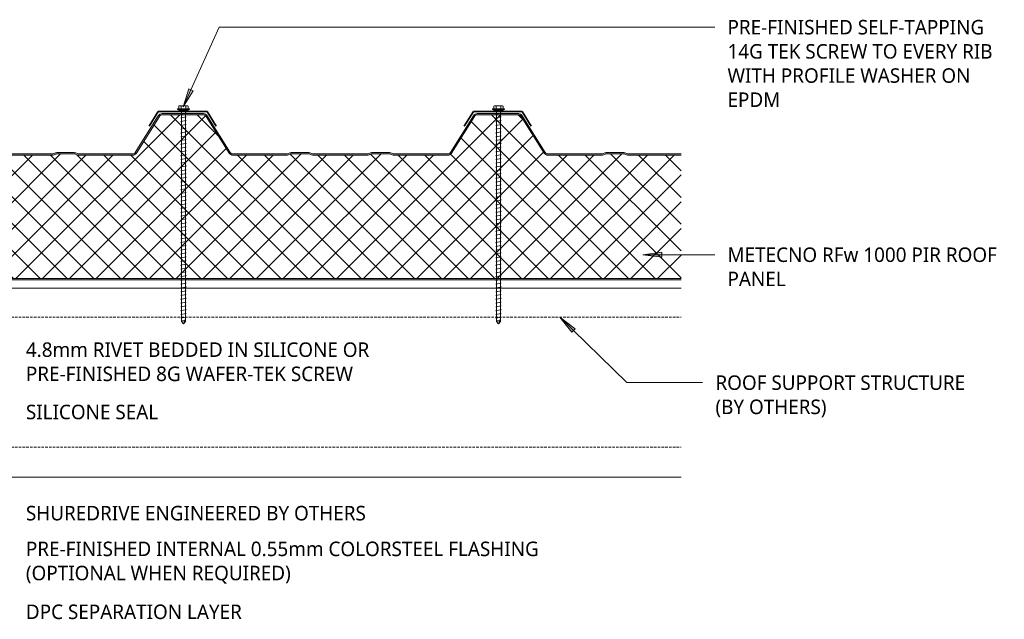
# Model space of a CAD drawing. Header units: millimetres. Extents: x -419 to 976, y -275 to 634.
# Tile 2 of 2: x 195 to 976, y 139 to 615. Entities that reach past the tile are written whole.
import ezdxf

# ---------------------------------------------------------------- set-up
doc = ezdxf.new("R2010")
doc.units = ezdxf.units.MM
doc.linetypes.add('Dash Short', pattern=[3, 2, -1])
for name, color, linetype, lineweight in [('A-DETL', 90, 'Continuous', 13), ('A-DETL-GENF', 92, 'Continuous', 13), ('G-ANNO-TEXT', 231, 'Continuous', 9)]:
    doc.layers.add(name, color=color, linetype=linetype, lineweight=lineweight)
doc.styles.add('Yu Gothic', font='Yu Gothic.ttf', dxfattribs={"height": 11.5})

# ---------------------------------------------------------------- blocks, each defined once
blk = doc.blocks.new('Metecno RFw 1000 - FLAT FINISH - RFw 1000 100mm - FLAT-4181519-06  BARGE CAPPING DETAIL4')
at = {"layer": 'A-DETL-GENF'}
h = blk.add_hatch(color=256, dxfattribs=at)
h.paths.add_polyline_path([(857.73, 0), (857.73, 1), (23.59, 1.03), (23.23, 1.23), (23.02, 1.59), (23, 1.8), (23, 9.3), (22.92, 9.87), (22.7, 10.4), (22.35, 10.86), (21.9, 11.21), (21.37, 11.43), (20.8, 11.5), (1.59, 11.53), (1.23, 11.73), (1.02, 12.09), (1, 12.3), (1.02, 13.41), (1.23, 13.77), (1.59, 13.97), (1.83, 14), (6, 14), (6, 15), (1.36, 14.94), (1.15, 14.86), (0.76, 14.66), (0.42, 14.34), (0.17, 13.94), (0.04, 13.5), (0, 13.2), (0, 12.3), (0.1, 11.73), (0.24, 11.4), (0.52, 11.03), (1, 10.7), (1.33, 10.56), (1.8, 10.5), (21.11, 10.46), (21.4, 10.34), (21.65, 10.15), (21.85, 9.87), (21.96, 9.61), (22, 9.3), (22, 1.8), (22.1, 1.23), (22.24, 0.9), (22.52, 0.53), (23, 0.2), (23.33, 0.06), (23.8, 0), (203.2, 0), (207.88, 0.08), (207.92, 0), (699.17, 0)])
h.paths.add_polyline_path([(608.79, 99), (609.55, 99.07), (610.28, 99.29), (612.07, 100), (626.68, 100), (628.46, 99.29), (629.19, 99.07), (629.95, 99), (672.71, 99), (673.56, 99.11), (674.36, 99.43), (675.05, 99.93), (675.59, 100.6), (693.83, 129.78), (694.25, 130.29), (694.77, 130.67), (695.38, 130.92), (696.04, 131), (728.71, 131), (729.36, 130.92), (729.97, 130.67), (730.5, 130.29), (730.91, 129.78), (749.15, 100.6), (749.69, 99.93), (750.39, 99.43), (751.18, 99.11), (752.04, 99), (794.79, 99), (795.55, 99.07), (796.28, 99.29), (798.07, 100), (812.68, 100), (814.46, 99.29), (815.19, 99.07), (815.95, 99), (857.73, 99.02), (857.73, 100), (815.38, 100.05), (814.46, 100.36), (812.86, 100.95), (812.29, 101), (797.88, 100.95), (797.34, 100.79), (795.36, 100.05), (794.79, 100), (752.04, 100), (751.43, 100.08), (750.87, 100.3), (750.38, 100.66), (750, 101.13), (731.76, 130.31), (731.19, 131.01), (730.45, 131.55), (729.61, 131.89), (728.71, 132), (696.04, 132), (695.13, 131.89), (694.29, 131.55), (693.48, 130.92), (692.98, 130.31), (674.74, 101.13), (674.36, 100.66), (673.87, 100.3), (673.31, 100.08), (672.71, 100), (629.38, 100.05), (628.46, 100.36), (626.86, 100.95), (626.29, 101), (611.88, 100.95), (611.34, 100.79), (609.36, 100.05), (608.79, 100), (565.38, 100.05), (564.46, 100.36), (562.86, 100.95), (562.29, 101), (547.88, 100.95), (547.34, 100.79), (545.36, 100.05), (544.79, 100), (502.04, 100), (501.43, 100.08), (500.87, 100.3), (500.38, 100.66), (500, 101.13), (481.76, 130.31), (481.19, 131.01), (480.45, 131.55), (479.61, 131.89), (478.71, 132), (446.04, 132), (445.13, 131.89), (444.29, 131.55), (443.55, 131), (442.98, 130.31), (424.74, 101.13), (424.36, 100.66), (423.87, 100.3), (423.31, 100.08), (422.71, 100), (379.38, 100.05), (378.46, 100.36), (376.86, 100.95), (376.29, 101), (361.88, 100.95), (361.34, 100.79), (359.36, 100.05), (358.79, 100), (315.38, 100.05), (314.46, 100.36), (312.86, 100.95), (312.29, 101), (297.88, 100.95), (297.34, 100.79), (295.36, 100.05), (294.79, 100), (252.04, 100), (251.43, 100.08), (250.87, 100.3), (250.38, 100.66), (250, 101.13), (231.76, 130.31), (231.19, 131.01), (230.45, 131.55), (229.61, 131.89), (228.71, 132), (196.04, 132), (195.13, 131.89), (194.29, 131.55), (193.55, 131), (192.98, 130.31), (174.74, 101.13), (174.36, 100.66), (173.87, 100.3), (173.31, 100.08), (172.71, 100), (129.38, 100.05), (128.46, 100.36), (126.86, 100.95), (126.29, 101), (111.88, 100.95), (111.34, 100.79), (109.36, 100.05), (108.79, 100), (65.38, 100.05), (64.46, 100.36), (62.86, 100.95), (62.29, 101), (47.88, 100.95), (47.34, 100.79), (45.36, 100.05), (44.79, 100), (2.54, 100), (1.83, 100.12), (1.37, 100.3), (0.88, 100.66), (0.5, 101.13), (-17.74, 130.31), (-18.31, 131.01), (-19.05, 131.55), (-19.89, 131.89), (-20.79, 132), (-54.46, 132), (-55.37, 131.89), (-56.21, 131.55), (-56.94, 131.01), (-57.52, 130.31), (-62.52, 122.3), (-62.91, 122.49), (-63.34, 122.57), (-63.78, 122.55), (-64.19, 122.43), (-64.57, 122.21), (-64.88, 121.9), (-65.34, 121.16), (-65.48, 120.75), (-65.51, 120.32), (-65.44, 119.89), (-65.27, 119.49), (-65.01, 119.14), (-64.67, 118.87), (-67.52, 114.3), (-66.68, 113.77), (-63.29, 119.19), (-64.28, 119.83), (-64.47, 120.15), (-64.5, 120.51), (-64.37, 120.85), (-64.24, 120.99), (-64.07, 121.31), (-63.76, 121.52), (-63.4, 121.57), (-63.05, 121.46), (-62.2, 120.93), (-56.67, 129.78), (-56.25, 130.29), (-55.73, 130.67), (-55.12, 130.92), (-54.46, 131), (-20.79, 131), (-20.14, 130.92), (-19.53, 130.67), (-19, 130.29), (-18.59, 129.78), (-0.35, 100.6), (0.33, 99.83), (1, 99.38), (1.83, 99.09), (2.54, 99), (44.79, 99), (45.67, 99.11), (46.28, 99.29), (48.07, 100), (62.68, 100), (64.46, 99.29), (65.19, 99.07), (65.95, 99), (108.79, 99), (109.67, 99.11), (110.28, 99.29), (112.07, 100), (126.68, 100), (128.46, 99.29), (129.19, 99.07), (129.95, 99), (172.71, 99), (173.56, 99.11), (174.36, 99.43), (175.05, 99.93), (175.59, 100.6), (193.83, 129.78), (194.25, 130.29), (194.77, 130.67), (195.38, 130.92), (196.04, 131), (228.71, 131), (229.36, 130.92), (229.97, 130.67), (230.5, 130.29), (230.91, 129.78), (249.15, 100.6), (249.69, 99.93), (250.39, 99.43), (251.18, 99.11), (252.04, 99), (294.79, 99), (295.55, 99.07), (296.28, 99.29), (298.07, 100), (312.68, 100), (314.46, 99.29), (315.19, 99.07), (315.95, 99), (358.83, 99), (359.55, 99.07), (360.28, 99.29), (362.07, 100), (376.68, 100), (378.46, 99.29), (379.19, 99.07), (379.95, 99), (422.71, 99), (423.56, 99.11), (424.36, 99.43), (425.05, 99.93), (425.59, 100.6), (443.91, 129.88), (444.25, 130.29), (444.77, 130.67), (445.38, 130.92), (446.04, 131), (478.71, 131), (479.36, 130.92), (479.97, 130.67), (480.5, 130.29), (480.91, 129.78), (499.15, 100.6), (499.69, 99.93), (500.39, 99.43), (501.18, 99.11), (502.04, 99), (544.79, 99), (545.55, 99.07), (546.28, 99.29), (548.07, 100), (562.68, 100), (564.46, 99.29), (565.19, 99.07), (565.95, 99), (571.54, 99)])
h = blk.add_hatch(dxfattribs=at)
h.set_pattern_fill('FP_2', color=256, style=0, pattern_type=2)
h.set_pattern_definition([(45, (138.013, -408.323), (-10.6066, 10.6066), []), (135, (138.013, -408.323), (-10.6066, -10.6066), [])])
h.paths.add_polyline_path([(857.73, 1), (857.73, 99), (815.95, 99), (815.19, 99.07), (814.46, 99.29), (812.68, 100), (798.07, 100), (796.28, 99.29), (795.55, 99.07), (794.79, 99), (752.04, 99), (751.18, 99.11), (750.39, 99.43), (749.69, 99.93), (749.15, 100.6), (730.91, 129.78), (730.5, 130.29), (729.97, 130.67), (729.36, 130.92), (728.71, 131), (696.04, 131), (695.38, 130.92), (694.77, 130.67), (694.25, 130.29), (693.83, 129.78), (675.59, 100.6), (675.05, 99.93), (674.36, 99.43), (673.56, 99.11), (672.71, 99), (629.95, 99), (629.19, 99.07), (628.46, 99.29), (626.68, 100), (612.07, 100), (610.28, 99.29), (609.55, 99.07), (608.79, 99), (565.95, 99), (565.19, 99.07), (564.46, 99.29), (562.68, 100), (548.07, 100), (546.28, 99.29), (545.55, 99.07), (544.79, 99), (502.04, 99), (501.18, 99.11), (500.39, 99.43), (499.69, 99.93), (499.15, 100.6), (480.91, 129.78), (480.5, 130.29), (479.97, 130.67), (479.36, 130.92), (478.71, 131), (446.04, 131), (445.38, 130.92), (444.77, 130.67), (444.25, 130.29), (443.83, 129.78), (425.59, 100.6), (425.05, 99.93), (424.36, 99.43), (423.56, 99.11), (422.71, 99), (379.95, 99), (379.19, 99.07), (378.46, 99.29), (376.68, 100), (362.07, 100), (360.28, 99.29), (359.55, 99.07), (358.79, 99), (315.95, 99), (315.19, 99.07), (314.46, 99.29), (312.68, 100), (298.07, 100), (296.28, 99.29), (295.55, 99.07), (294.79, 99), (252.04, 99), (251.18, 99.11), (250.39, 99.43), (249.69, 99.93), (249.15, 100.6), (230.91, 129.78), (230.5, 130.29), (229.97, 130.67), (229.36, 130.92), (228.71, 131), (196.04, 131), (195.38, 130.92), (194.77, 130.67), (194.25, 130.29), (193.83, 129.78), (175.59, 100.6), (175.05, 99.93), (174.36, 99.43), (173.56, 99.11), (172.71, 99), (129.95, 99), (129.19, 99.07), (128.46, 99.29), (126.68, 100), (112.07, 100), (110.28, 99.29), (109.55, 99.07), (108.79, 99), (65.95, 99), (65.19, 99.07), (64.46, 99.29), (62.68, 100), (48.07, 100), (46.28, 99.29), (45.55, 99.07), (44.79, 99), (2.54, 99), (1.83, 99.07), (1.15, 99.3), (0.53, 99.65), (0, 100.13), (0, 13.3), (0.08, 13.75), (0.27, 14.16), (0.56, 14.51), (0.93, 14.78), (1.35, 14.94), (1.8, 15), (6, 15), (6, 14), (1.59, 13.97), (1.23, 13.77), (1.1, 13.6), (1, 13.2), (1, 12.3), (1.1, 11.9), (1.4, 11.61), (1.8, 11.5), (20.8, 11.5), (21.37, 11.43), (21.9, 11.21), (22.35, 10.86), (22.7, 10.4), (22.92, 9.87), (23, 9.3), (23, 1.8), (23.1, 1.4), (23.4, 1.11), (23.8, 1), (699.17, 1)])
for p, q in [((-57.52, 130.31), (-62.52, 122.3)), ((-62.2, 120.93), (-56.67, 129.78)), ((-20.79, 132), (-54.46, 132)), ((-54.46, 131), (-20.79, 131)), ((-18.59, 129.78), (-0.35, 100.6)), ((0.5, 101.13), (-17.74, 130.31)), ((192.98, 130.31), (174.74, 101.13)), ((193.83, 129.78), (175.59, 100.6)), ((228.71, 132), (196.04, 132)), ((228.71, 131), (196.04, 131)), ((249.15, 100.6), (230.91, 129.78)), ((250, 101.13), (231.76, 130.31)), ((442.98, 130.31), (424.74, 101.13)), ((443.83, 129.78), (425.59, 100.6)), ((478.71, 132), (446.04, 132)), ((478.71, 131), (446.04, 131)), ((499.15, 100.6), (480.91, 129.78)), ((500, 101.13), (481.76, 130.31)), ((692.98, 130.31), (674.74, 101.13)), ((693.83, 129.78), (675.59, 100.6)), ((728.71, 132), (696.04, 132)), ((728.71, 131), (696.04, 131)), ((749.15, 100.6), (730.91, 129.78)), ((750, 101.13), (731.76, 130.31)), ((-64.67, 118.87), (-67.52, 114.3)), ((-66.68, 113.77), (-63.29, 119.19)), ((-63.29, 119.19), (-64.14, 119.72)), ((-63.05, 121.46), (-62.2, 120.93)), ((-67.52, 114.3), (-66.68, 113.77)), ((0, 100.13), (0, 13.3)), ((44.79, 100), (2.54, 100)), ((44.79, 99), (2.54, 99)), ((47.34, 100.79), (45.91, 100.21)), ((48.07, 100), (46.28, 99.29)), ((62.68, 100), (48.07, 100)), ((62.29, 101), (48.45, 101)), ((64.46, 99.29), (62.68, 100)), ((64.84, 100.21), (63.41, 100.79)), ((108.79, 100), (65.95, 100)), ((108.79, 99), (65.95, 99)), ((111.34, 100.79), (109.91, 100.21)), ((112.07, 100), (110.28, 99.29)), ((126.68, 100), (112.07, 100)), ((126.29, 101), (112.45, 101)), ((128.46, 99.29), (126.68, 100)), ((128.84, 100.21), (127.41, 100.79)), ((172.71, 100), (129.95, 100)), ((172.71, 99), (129.95, 99)), ((294.79, 100), (252.04, 100)), ((294.79, 99), (252.04, 99)), ((297.34, 100.79), (295.91, 100.21)), ((298.07, 100), (296.28, 99.29)), ((312.68, 100), (298.07, 100)), ((312.29, 101), (298.45, 101)), ((314.46, 99.29), (312.68, 100)), ((314.84, 100.21), (313.41, 100.79)), ((358.79, 100), (315.95, 100)), ((358.79, 99), (315.95, 99)), ((361.34, 100.79), (359.91, 100.21)), ((362.07, 100), (360.28, 99.29)), ((376.68, 100), (362.07, 100)), ((376.29, 101), (362.45, 101)), ((378.46, 99.29), (376.68, 100)), ((378.84, 100.21), (377.41, 100.79)), ((422.71, 100), (379.95, 100)), ((422.71, 99), (379.95, 99)), ((544.79, 100), (502.04, 100)), ((544.79, 99), (502.04, 99)), ((547.34, 100.79), (545.91, 100.21)), ((548.07, 100), (546.28, 99.29)), ((562.68, 100), (548.07, 100)), ((562.29, 101), (548.45, 101)), ((564.46, 99.29), (562.68, 100)), ((564.84, 100.21), (563.41, 100.79)), ((608.79, 100), (565.95, 100)), ((608.79, 99), (565.95, 99)), ((611.34, 100.79), (609.91, 100.21)), ((612.07, 100), (610.28, 99.29)), ((626.68, 100), (612.07, 100)), ((626.29, 101), (612.45, 101)), ((628.46, 99.29), (626.68, 100)), ((628.84, 100.21), (627.41, 100.79)), ((672.71, 100), (629.95, 100)), ((672.71, 99), (629.95, 99)), ((794.79, 100), (752.04, 100)), ((794.79, 99), (752.04, 99)), ((797.34, 100.79), (795.91, 100.21)), ((798.07, 100), (796.28, 99.29)), ((812.68, 100), (798.07, 100)), ((812.29, 101), (798.45, 101)), ((814.46, 99.29), (812.68, 100)), ((814.84, 100.21), (813.41, 100.79)), ((857.73, 100), (815.95, 100)), ((857.73, 99), (815.95, 99)), ((0, 13.2), (0, 12.3)), ((1, 13.2), (1, 12.3)), ((1.8, 15), (6, 15)), ((6, 14), (1.8, 14)), ((1.8, 11.5), (20.8, 11.5)), ((1.8, 10.5), (20.8, 10.5)), ((6, 15), (6, 14)), ((22, 9.3), (22, 1.8)), ((23, 9.3), (23, 1.8)), ((23.8, 1), (857.73, 1)), ((23.8, 0), (203.2, 0)), ((207.88, 0), (857.73, 0))]:
    blk.add_line(p, q, dxfattribs=at)
for centre, radius, start, end in [((-54.46, 128.4), 3.6, 90, 147.99462), ((-54.46, 128.4), 2.6, 90, 147.99462), ((-20.79, 128.4), 3.6, 32.00538, 90), ((-20.79, 128.4), 2.6, 32.00538, 90), ((196.04, 128.4), 3.6, 90, 147.99462), ((196.04, 128.4), 2.6, 90, 147.99462), ((228.71, 128.4), 3.6, 32.00538, 90), ((228.71, 128.4), 2.6, 32.00538, 90), ((446.04, 128.4), 3.6, 90, 147.99462), ((446.04, 128.4), 2.6, 90, 147.99462), ((478.71, 128.4), 3.6, 32.00538, 90), ((478.71, 128.4), 2.6, 32.00538, 90), ((696.04, 128.4), 3.6, 90, 147.99462), ((696.04, 128.4), 2.6, 90, 147.99462), ((728.71, 128.4), 3.6, 32.00538, 90), ((728.71, 128.4), 2.6, 32.00538, 90), ((-63.71, 120.4), 1.8, 140.80924, 238.00039), ((-63.47, 120.78), 1.8, 57.99, 155.17076), ((-63.71, 120.4), 0.8, 131.65518, 238.00039), ((-63.47, 120.78), 0.8, 57.99462, 164.32482), ((2.54, 102.4), 3.4, 212.00538, 222.12081), ((2.54, 102.4), 3.4, 221.7854, 270), ((2.54, 102.4), 2.4, 212.00538, 270), ((44.79, 103), 3, 270, 291.80141), ((44.79, 103), 4, 270, 291.80141), ((48.45, 98), 3, 90, 111.80141), ((62.29, 98), 3, 68.19859, 90), ((65.95, 103), 4, 248.19859, 270), ((65.95, 103), 3, 248.19859, 270), ((108.79, 103), 3, 270, 291.80141), ((108.79, 103), 4, 270, 291.80141), ((112.45, 98), 3, 90, 111.80141), ((126.29, 98), 3, 68.19859, 90), ((129.95, 103), 4, 248.19859, 270), ((129.95, 103), 3, 248.19859, 270), ((172.71, 102.4), 2.4, 270, 327.99462), ((172.71, 102.4), 3.4, 270, 327.99462), ((252.04, 102.4), 3.4, 212.00538, 270), ((252.04, 102.4), 2.4, 212.00538, 270), ((294.79, 103), 3, 270, 291.80141), ((294.79, 103), 4, 270, 291.80141), ((298.45, 98), 3, 90, 111.80141), ((312.29, 98), 3, 68.19859, 90), ((315.95, 103), 4, 248.19859, 270), ((315.95, 103), 3, 248.19859, 270), ((358.79, 103), 3, 270, 291.80141), ((358.79, 103), 4, 270, 291.80141), ((362.45, 98), 3, 90, 111.80141), ((376.29, 98), 3, 68.19859, 90), ((379.95, 103), 4, 248.19859, 270), ((379.95, 103), 3, 248.19859, 270), ((422.71, 102.4), 2.4, 270, 327.99462), ((422.71, 102.4), 3.4, 270, 327.99462), ((502.04, 102.4), 3.4, 212.00538, 270), ((502.04, 102.4), 2.4, 212.00538, 270), ((544.79, 103), 3, 270, 291.80141), ((544.79, 103), 4, 270, 291.80141), ((548.45, 98), 3, 90, 111.80141), ((562.29, 98), 3, 68.19859, 90), ((565.95, 103), 4, 248.19859, 270), ((565.95, 103), 3, 248.19859, 270), ((608.79, 103), 3, 270, 291.80141), ((608.79, 103), 4, 270, 291.80141), ((612.45, 98), 3, 90, 111.80141), ((626.29, 98), 3, 68.19859, 90), ((629.95, 103), 4, 248.19859, 270), ((629.95, 103), 3, 248.19859, 270), ((672.71, 102.4), 2.4, 270, 327.99462), ((672.71, 102.4), 3.4, 270, 327.99462), ((752.04, 102.4), 3.4, 212.00538, 270), ((752.04, 102.4), 2.4, 212.00538, 270), ((794.79, 103), 3, 270, 291.80141), ((794.79, 103), 4, 270, 291.80141), ((798.45, 98), 3, 90, 111.80141), ((812.29, 98), 3, 68.19859, 90), ((815.95, 103), 4, 248.19859, 270), ((815.95, 103), 3, 248.19859, 270), ((1.8, 13.2), 1.8, 90, 176.836), ((1.8, 13.2), 1.8, 176.8012, 180), ((1.8, 12.3), 1.8, 180, 270), ((1.8, 13.2), 0.8, 90, 180), ((1.8, 13.2), 0.8, 150, 180), ((1.8, 12.3), 0.8, 180, 210), ((1.8, 12.3), 0.8, 180, 270), ((20.8, 9.3), 2.2, 0, 90), ((20.8, 9.3), 1.2, 360, 90), ((23.8, 1.8), 1.8, 180, 270), ((23.8, 1.8), 0.8, 180, 210), ((23.8, 1.8), 0.8, 180, 270)]:
    blk.add_arc(centre, radius, start, end, dxfattribs=at)
blk = doc.blocks.new('Screw1 - Screw 6-4185320-06  BARGE CAPPING DETAIL4')
at = {"layer": 'A-DETL-GENF'}
blk.add_hatch(color=256, dxfattribs=at).paths.add_polyline_path([(3.67, 0), (3.67, 1), (-3.67, 1), (-3.67, 0)])
for p, q in [((4.79, 1.5), (-4.79, 1.5)), ((-4.79, 1.5), (-4.79, 1)), ((-3.67, 1), (-4.79, 1)), ((-3.67, 1.5), (-3.67, 3.47)), ((3.67, 1), (-3.67, 1)), ((-3.67, 1), (-3.67, 0)), ((-3.67, 0), (3.67, 0)), ((-2.76, 3.97), (2.76, 3.97)), ((-1.85, 1.5), (-1.85, 3.47)), ((-1.6, 0), (-1.6, -167.16)), ((1.6, -167.16), (1.6, 0)), ((1.85, 1.5), (1.85, 3.47)), ((3.67, 1.5), (3.67, 3.47)), ((4.79, 1), (3.67, 1)), ((3.67, 0), (3.67, 1)), ((4.79, 1), (4.79, 1.5)), ((2.17, -1.91), (-2.17, -2.67)), ((-2.17, -2.67), (-1.6, -3)), ((2.17, -4.91), (-2.17, -5.67)), ((-2.17, -5.67), (-1.6, -6)), ((1.6, -1.58), (2.17, -1.91)), ((1.6, -4.58), (2.17, -4.91)), ((1.6, -7.58), (2.17, -7.91)), ((2.17, -7.91), (-2.17, -8.67)), ((-2.17, -8.67), (-1.6, -9)), ((2.17, -10.91), (-2.17, -11.67)), ((-2.17, -11.67), (-1.6, -12)), ((2.17, -13.91), (-2.17, -14.67)), ((-2.17, -14.67), (-1.6, -15)), ((1.6, -10.58), (2.17, -10.91)), ((1.6, -13.58), (2.17, -13.91)), ((2.17, -16.91), (-2.17, -17.67)), ((-2.17, -17.67), (-1.6, -18)), ((2.17, -19.91), (-2.17, -20.67)), ((-2.17, -20.67), (-1.6, -21)), ((2.17, -22.91), (-2.17, -23.67)), ((1.6, -16.58), (2.17, -16.91)), ((1.6, -19.58), (2.17, -19.91)), ((1.6, -22.58), (2.17, -22.91)), ((-2.17, -23.67), (-1.6, -24)), ((2.17, -25.91), (-2.17, -26.67)), ((-2.17, -26.67), (-1.6, -27)), ((2.17, -28.91), (-2.17, -29.67)), ((-2.17, -29.67), (-1.6, -30)), ((1.6, -25.58), (2.17, -25.91)), ((1.6, -28.58), (2.17, -28.91)), ((2.17, -31.91), (-2.17, -32.67)), ((-2.17, -32.67), (-1.6, -33)), ((2.17, -34.91), (-2.17, -35.67)), ((-2.17, -35.67), (-1.6, -36)), ((2.17, -37.91), (-2.17, -38.67)), ((-2.17, -38.67), (-1.6, -39)), ((1.6, -31.58), (2.17, -31.91)), ((1.6, -34.58), (2.17, -34.91)), ((1.6, -37.58), (2.17, -37.91)), ((2.17, -40.91), (-2.17, -41.67)), ((-2.17, -41.67), (-1.6, -42)), ((2.17, -43.91), (-2.17, -44.67)), ((-2.17, -44.67), (-1.6, -45)), ((1.6, -40.58), (2.17, -40.91)), ((1.6, -43.58), (2.17, -43.91)), ((1.6, -46.58), (2.17, -46.91)), ((2.17, -46.91), (-2.17, -47.67)), ((-2.17, -47.67), (-1.6, -48)), ((2.17, -49.91), (-2.17, -50.67)), ((-2.17, -50.67), (-1.6, -51)), ((2.17, -52.91), (-2.17, -53.67)), ((-2.17, -53.67), (-1.6, -54)), ((1.6, -49.58), (2.17, -49.91)), ((1.6, -52.58), (2.17, -52.91)), ((2.17, -55.91), (-2.17, -56.67)), ((-2.17, -56.67), (-1.6, -57)), ((2.17, -58.91), (-2.17, -59.67)), ((-2.17, -59.67), (-1.6, -60)), ((2.17, -61.91), (-2.17, -62.67)), ((1.6, -55.58), (2.17, -55.91)), ((1.6, -58.58), (2.17, -58.91)), ((1.6, -61.58), (2.17, -61.91)), ((-2.17, -62.67), (-1.6, -63)), ((2.17, -64.91), (-2.17, -65.67)), ((-2.17, -65.67), (-1.6, -66)), ((2.17, -67.91), (-2.17, -68.67)), ((-2.17, -68.67), (-1.6, -69)), ((1.6, -64.58), (2.17, -64.91)), ((1.6, -67.58), (2.17, -67.91)), ((2.17, -70.91), (-2.17, -71.67)), ((-2.17, -71.67), (-1.6, -72)), ((2.17, -73.91), (-2.17, -74.67)), ((-2.17, -74.67), (-1.6, -75)), ((2.17, -76.91), (-2.17, -77.67)), ((-2.17, -77.67), (-1.6, -78)), ((1.6, -70.58), (2.17, -70.91)), ((1.6, -73.58), (2.17, -73.91)), ((1.6, -76.58), (2.17, -76.91)), ((2.17, -79.91), (-2.17, -80.67)), ((-2.17, -80.67), (-1.6, -81)), ((2.17, -82.91), (-2.17, -83.67)), ((-2.17, -83.67), (-1.6, -84)), ((2.17, -85.91), (-2.17, -86.67)), ((1.6, -79.58), (2.17, -79.91)), ((1.6, -82.58), (2.17, -82.91)), ((1.6, -85.58), (2.17, -85.91)), ((-2.17, -86.67), (-1.6, -87)), ((2.17, -88.91), (-2.17, -89.67)), ((-2.17, -89.67), (-1.6, -90)), ((2.17, -91.91), (-2.17, -92.67)), ((-2.17, -92.67), (-1.6, -93)), ((1.6, -88.58), (2.17, -88.91)), ((1.6, -91.58), (2.17, -91.91)), ((2.17, -94.91), (-2.17, -95.67)), ((-2.17, -95.67), (-1.6, -96)), ((2.17, -97.91), (-2.17, -98.67)), ((-2.17, -98.67), (-1.6, -99)), ((2.17, -100.91), (-2.17, -101.67)), ((1.6, -94.58), (2.17, -94.91)), ((1.6, -97.58), (2.17, -97.91)), ((1.6, -100.58), (2.17, -100.91)), ((-2.17, -101.67), (-1.6, -102)), ((2.17, -103.91), (-2.17, -104.67)), ((-2.17, -104.67), (-1.6, -105)), ((2.17, -106.91), (-2.17, -107.67)), ((-2.17, -107.67), (-1.6, -108)), ((1.6, -103.58), (2.17, -103.91)), ((1.6, -106.58), (2.17, -106.91)), ((2.17, -109.91), (-2.17, -110.67)), ((-2.17, -110.67), (-1.6, -111)), ((2.17, -112.91), (-2.17, -113.67)), ((-2.17, -113.67), (-1.6, -114)), ((2.17, -115.91), (-2.17, -116.67)), ((-2.17, -116.67), (-1.6, -117)), ((1.6, -109.58), (2.17, -109.91)), ((1.6, -112.58), (2.17, -112.91)), ((1.6, -115.58), (2.17, -115.91)), ((2.17, -118.91), (-2.17, -119.67)), ((-2.17, -119.67), (-1.6, -120)), ((2.17, -121.91), (-2.17, -122.67)), ((-2.17, -122.67), (-1.6, -123)), ((2.17, -124.91), (-2.17, -125.67)), ((1.6, -118.58), (2.17, -118.91)), ((1.6, -121.58), (2.17, -121.91)), ((1.6, -124.58), (2.17, -124.91)), ((-2.17, -125.67), (-1.6, -126)), ((2.17, -127.91), (-2.17, -128.67)), ((-2.17, -128.67), (-1.6, -129)), ((2.17, -130.91), (-2.17, -131.67)), ((-2.17, -131.67), (-1.6, -132)), ((1.6, -127.58), (2.17, -127.91)), ((1.6, -130.58), (2.17, -130.91)), ((2.17, -133.91), (-2.17, -134.67)), ((-2.17, -134.67), (-1.6, -135)), ((2.17, -136.91), (-2.17, -137.67)), ((-2.17, -137.67), (-1.6, -138)), ((2.17, -139.91), (-2.17, -140.67)), ((1.6, -133.58), (2.17, -133.91)), ((1.6, -136.58), (2.17, -136.91)), ((1.6, -139.58), (2.17, -139.91)), ((-2.17, -140.67), (-1.6, -141)), ((2.17, -142.91), (-2.17, -143.67)), ((-2.17, -143.67), (-1.6, -144)), ((2.17, -145.91), (-2.17, -146.67)), ((-2.17, -146.67), (-1.6, -147)), ((1.6, -142.58), (2.17, -142.91)), ((1.6, -145.58), (2.17, -145.91)), ((2.17, -148.91), (-2.17, -149.67)), ((-2.17, -149.67), (-1.6, -150)), ((2.17, -151.91), (-2.17, -152.67)), ((-2.17, -152.67), (-1.6, -153)), ((2.17, -154.91), (-2.17, -155.67)), ((-2.17, -155.67), (-1.6, -156)), ((1.6, -148.58), (2.17, -148.91)), ((1.6, -151.58), (2.17, -151.91)), ((1.6, -154.58), (2.17, -154.91)), ((2.17, -157.91), (-2.17, -158.67)), ((-2.17, -158.67), (-1.6, -159)), ((2.17, -160.91), (-2.17, -161.67)), ((-2.17, -161.67), (-1.6, -162)), ((2.17, -163.91), (-2.17, -164.67)), ((1.6, -157.58), (2.17, -157.91)), ((1.6, -160.58), (2.17, -160.91)), ((1.6, -163.58), (2.17, -163.91)), ((-2.17, -164.67), (-1.6, -165)), ((-1.6, -167.16), (0, -169.07)), ((0, -169.07), (1.6, -165.11)), ((1.6, -167.16), (0, -169.07))]:
    blk.add_line(p, q, dxfattribs=at)
for centre, radius, start, end in [((-2.76, 2.9), 1.08, 32.38007, 147.61993), ((0, 0.31), 3.67, 59.72736, 120.27264), ((2.76, 2.9), 1.08, 32.38007, 147.61993), ((0.08, -169.79), 3.11, 74.30592, 122.49751)]:
    blk.add_arc(centre, radius, start, end, dxfattribs=at)

msp = doc.modelspace()

# ---------------------------------------------------------------- hatches: boundary and pattern name
at = {"layer": 'G-ANNO-TEXT'}
for points in [[(324.73, 545.58), (332.7, 558.43), (329.1, 560.06)], [(689.37, 428.31), (704.37, 426.34), (704.37, 430.29)], [(623.62, 378.73), (632.95, 366.82), (635.72, 369.64)]]:
    msp.add_hatch(color=7, dxfattribs=at).paths.add_polyline_path(points)

# ---------------------------------------------------------------- linework, layer by layer
at = {"layer": 'A-DETL', "lineweight": 35}
for p, q in [((304.94, 541.91), (297.66, 530.27)), ((304.94, 541.91), (343.62, 541.91)), ((343.62, 541.91), (350.89, 530.27)), ((554.94, 541.91), (547.66, 530.27)), ((554.94, 541.91), (593.62, 541.91)), ((593.62, 541.91), (600.89, 530.27))]:
    msp.add_line(p, q, dxfattribs=at)
at = {"layer": 'A-DETL'}
for p, q in [((29.24, 401.75), (719.71, 401.75)), ((29.24, 251.75), (719.71, 251.75))]:
    msp.add_line(p, q, dxfattribs=at)
at = {"layer": 'A-DETL', "linetype": 'Dash Short'}
for p, q in [((104.24, 378.71), (719.71, 378.71)), ((104.24, 275.52), (719.71, 275.52))]:
    msp.add_line(p, q, dxfattribs=at)
at = {"layer": 'G-ANNO-TEXT', "color": 7}
for p, q in [((324.73, 545.58), (353.32, 608.86)), ((353.32, 608.86), (746.43, 608.86)), ((329.1, 560.06), (324.73, 545.58)), ((324.73, 545.58), (332.7, 558.43)), ((332.7, 558.43), (329.1, 560.06)), ((704.37, 430.29), (689.37, 428.31)), ((704.37, 426.34), (704.37, 430.29)), ((689.37, 428.31), (704.37, 426.34)), ((689.37, 428.31), (746.43, 428.31)), ((623.62, 378.73), (632.95, 366.82)), ((635.72, 369.64), (623.62, 378.73)), ((623.62, 378.73), (676.63, 326.8)), ((632.95, 366.82), (635.72, 369.64)), ((676.63, 326.8), (736.89, 326.8))]:
    msp.add_line(p, q, dxfattribs=at)

# ---------------------------------------------------------------- block references
at = {"layer": 'A-DETL-GENF'}
for name, p in [('Metecno RFw 1000 - FLAT FINISH - RFw 1000 100mm - FLAT-4181519-06  BARGE CAPPING DETAIL4', (-138.01, 408.32)), ('Screw1 - Screw 6-4185320-06  BARGE CAPPING DETAIL4', (324.9, 542.61)), ('Screw1 - Screw 6-4185320-06  BARGE CAPPING DETAIL4', (574.9, 542.61))]:
    msp.add_blockref(name, p, dxfattribs=at)

# ---------------------------------------------------------------- texts
at = {"layer": 'G-ANNO-TEXT', "color": 7, "char_height": 11.5, "attachment_point": 1, "style": 'Yu Gothic', "bg_fill": 3, "box_fill_scale": 1.25, "bg_fill_color": 9, "bg_fill_true_color": 13158600, "bg_fill_transparency": 0}
for s, insert, width in [('PRE-FINISHED SELF-TAPPING ', (756.59, 614.61), 269.367), ('14G TEK SCREW TO EVERY RIB ', (756.59, 595.42), 274.578), ('WITH PROFILE WASHER ON ', (756.59, 576.24), 246.5189), ('EPDM', (756.59, 557.06), 53.3122), ('METECNO RFw 1000 PIR ROOF ', (756.59, 434.06), 270.1687), ('PANEL', (756.59, 414.88), 59.3249), ('4.8mm RIVET BEDDED IN SILICONE OR ', (199.9, 358.73), 341.5189), ('PRE-FINISHED 8G WAFER-TEK SCREW', (199.9, 339.55), 335.9071), ('ROOF SUPPORT STRUCTURE ', (747.05, 332.55), 255.7383), ('(BY OTHERS)', (747.05, 313.37), 115.443), ('SILICONE SEAL ', (199.9, 309.28), 138.2911), ('SHUREDRIVE ENGINEERED BY OTHERS', (199.9, 229.02), 343.5231), ('PRE-FINISHED INTERNAL 0.55mm COLORSTEEL FLASHING ', (199.9, 200.68), 517.0884), ('(OPTIONAL WHEN REQUIRED)', (199.9, 181.5), 262.1518), ('DPC SEPARATION LAYER', (199.9, 150.73), 218.8607)]:
    msp.add_mtext(s, dxfattribs=dict(at, insert=insert, width=width))

doc.saveas('drawing.dxf')
